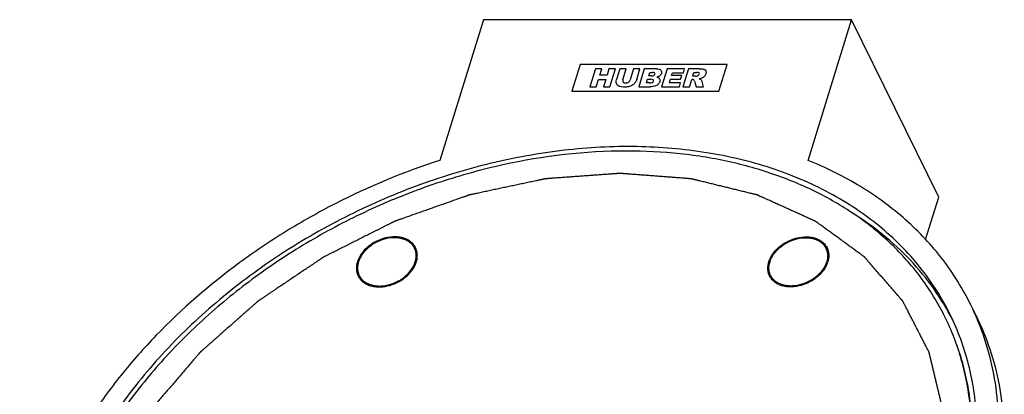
# Model space of a CAD drawing. Header units: millimetres. Extents: x 0 to 4200, y 0 to 2970.
# Tile 7 of 9: x 2814 to 3676, y 1411 to 1740. Entities that reach past the tile are written whole.
import ezdxf

# ---------------------------------------------------------------- set-up
doc = ezdxf.new("R2010")
doc.units = ezdxf.units.MM
doc.header["$LTSCALE"] = 231
doc.layers.get('0').update_dxf_attribs({"linetype": 'CONTINUOUS'})
doc.layers.add('005_AXIS', color=7, linetype='CONTINUOUS')
doc.layers.add('007_CURVES', color=7, linetype='CONTINUOUS')

msp = doc.modelspace()

# ---------------------------------------------------------------- linework, layer by layer
at = {"color": 7, "linetype": 'CONTINUOUS'}
for p, q in [((3160.494, 1538.13), (3159.884, 1539.374)), ((3520.065, 1539.374), (3520.675, 1538.13)), ((3112.016, 1514.341), (3111.406, 1515.584)), ((3471.588, 1515.584), (3472.198, 1514.341)), ((3651.408, 1480.553), (3646.833, 1489.877))]:
    msp.add_line(p, q, dxfattribs=at)
for centre, radius, start, end in [((3130.01, 1521.532), 20.133, 162.818968, 166.472797), ((3490.005, 1521.583), 19.939, 162.801233, 166.490532)]:
    msp.add_arc(centre, radius, start, end, dxfattribs=at)
for points, knots in [([(3628.878, 1481.066), (3625.254, 1488.451), (3617.16, 1502.874), (3602.658, 1523.132), (3585.875, 1541.916), (3566.924, 1559.104), (3545.925, 1574.588), (3515.012, 1593.058), (3471.721, 1611.282), (3414.83, 1624.745), (3353.728, 1629.835), (3289.932, 1626.459), (3225.007, 1614.726), (3160.552, 1594.94), (3098.159, 1567.594), (3039.372, 1533.367), (2985.648, 1493.105), (2938.319, 1447.796), (2898.561, 1398.542), (2867.379, 1346.558), (2852.456, 1309.945), (2846.797, 1291.633)], [0, 0, 0, 0, 0.025303, 0.050752, 0.0764867, 0.1026352, 0.1293098, 0.156603, 0.2132554, 0.2729662, 0.3357172, 0.4012083, 0.4689156, 0.5381521, 0.608126, 0.6779966, 0.7469301, 0.8141549, 0.8790183, 0.9410455, 1, 1, 1, 1]), ([(3630.933, 1476.787), (3626.076, 1486.226), (3614.939, 1504.535), (3594.389, 1529.562), (3570.184, 1551.97), (3552.046, 1564.821), (3542.513, 1570.744)], [0, 0, 0, 0, 0.244011, 0.4906461, 0.7420356, 1, 1, 1, 1]), ([(3159.884, 1539.374), (3159.428, 1540.302), (3158.293, 1542.084), (3156.021, 1544.358), (3153.236, 1546.195), (3150.016, 1547.55), (3146.443, 1548.395), (3141.231, 1548.829), (3134.372, 1547.981), (3127.778, 1545.516), (3122.868, 1542.658), (3118.439, 1539.338), (3113.912, 1534.496), (3111.503, 1529.832), (3110.776, 1527.479)], [0, 0, 0, 0, 0.0507441, 0.1026258, 0.1566029, 0.2133314, 0.2731225, 0.335958, 0.4690679, 0.6082314, 0.678196, 0.7472222, 0.8792136, 1, 1, 1, 1]), ([(3470.958, 1527.479), (3471.685, 1529.832), (3474.093, 1534.496), (3478.621, 1539.338), (3483.05, 1542.658), (3487.96, 1545.516), (3494.554, 1547.981), (3501.413, 1548.829), (3506.625, 1548.395), (3510.198, 1547.55), (3513.418, 1546.195), (3516.202, 1544.358), (3518.474, 1542.084), (3519.609, 1540.302), (3520.065, 1539.374)], [0, 0, 0, 0, 0.1207864, 0.2527778, 0.321804, 0.3917686, 0.5309321, 0.664042, 0.7268775, 0.7866686, 0.8433971, 0.8973742, 0.9492559, 1, 1, 1, 1]), ([(3160.513, 1527.479), (3160.831, 1528.505), (3161.295, 1530.565), (3161.435, 1533.67), (3160.993, 1536.645), (3160.311, 1538.502), (3159.884, 1539.374)], [0, 0, 0, 0, 0.264425, 0.5170838, 0.7609157, 1, 1, 1, 1]), ([(3520.065, 1539.374), (3520.493, 1538.502), (3521.175, 1536.645), (3521.616, 1533.67), (3521.477, 1530.565), (3521.012, 1528.505), (3520.695, 1527.479)], [0, 0, 0, 0, 0.2390843, 0.4829162, 0.735575, 1, 1, 1, 1]), ([(3110.436, 1526.241), (3110.001, 1524.429), (3109.745, 1521.62), (3110.39, 1518.033), (3111.02, 1516.37), (3111.406, 1515.584)], [0, 0, 0, 0, 0.5135219, 0.7587219, 1, 1, 1, 1]), ([(3111.406, 1515.584), (3111.862, 1514.656), (3112.997, 1512.874), (3115.269, 1510.6), (3118.054, 1508.763), (3121.274, 1507.408), (3124.847, 1506.562), (3130.058, 1506.129), (3136.917, 1506.976), (3143.511, 1509.442), (3148.422, 1512.3), (3152.85, 1515.62), (3157.378, 1520.462), (3159.786, 1525.126), (3160.513, 1527.479)], [0, 0, 0, 0, 0.0507441, 0.1026258, 0.1566029, 0.2133314, 0.2731225, 0.335958, 0.4690679, 0.6082314, 0.678196, 0.7472222, 0.8792136, 1, 1, 1, 1]), ([(3471.588, 1515.584), (3471.202, 1516.37), (3470.572, 1518.033), (3469.927, 1521.62), (3470.183, 1524.429), (3470.618, 1526.241)], [0, 0, 0, 0, 0.2412781, 0.4864781, 1, 1, 1, 1]), ([(3520.695, 1527.479), (3519.968, 1525.126), (3517.559, 1520.462), (3513.032, 1515.62), (3508.603, 1512.3), (3503.693, 1509.442), (3497.099, 1506.976), (3490.24, 1506.129), (3485.028, 1506.562), (3481.455, 1507.408), (3478.235, 1508.763), (3475.451, 1510.6), (3473.178, 1512.874), (3472.043, 1514.656), (3471.588, 1515.584)], [0, 0, 0, 0, 0.1207864, 0.2527778, 0.321804, 0.3917686, 0.5309321, 0.664042, 0.7268775, 0.7866686, 0.8433971, 0.8973742, 0.9492559, 1, 1, 1, 1]), ([(3638.91, 1291.633), (3643.96, 1307.976), (3649.572, 1332.885), (3652.506, 1366.26), (3652.397, 1390.613), (3649.997, 1414.419), (3645.319, 1437.548), (3638.387, 1459.863), (3632.281, 1474.132), (3628.878, 1481.066)], [0, 0, 0, 0, 0.2641915, 0.3918554, 0.5168953, 0.6397197, 0.7608103, 0.8807088, 1, 1, 1, 1])]:
    msp.add_open_spline(points, degree=3, knots=knots, dxfattribs=at)
at = {"layer": '005_AXIS', "color": 7, "linetype": 'CONTINUOUS'}
for p, q in [((3220.108, 1739.625), (3182.023, 1616.383)), ((3542.479, 1739.625), (3220.108, 1739.625)), ((3504.395, 1616.383), (3542.479, 1739.625)), ((3618.74, 1584.223), (3542.479, 1739.625)), ((3607.284, 1547.151), (3618.74, 1584.223)), ((3161.024, 1526.276), (3161.037, 1526.312)), ((3521.219, 1526.312), (3521.206, 1526.276))]:
    msp.add_line(p, q, dxfattribs=at)
for centre, radius, start, end in [((3148.254, 1532.121), 14.635, 29.157084, 31.55355), ((3508.436, 1532.121), 14.635, 29.157084, 31.55355), ((3140.448, 1533.97), 21.967, 339.596416, 342.813035), ((3500.63, 1533.97), 21.967, 339.596416, 342.813035), ((3124.283, 1520.355), 14.662, 200.731363, 200.998235), ((3124.249, 1520.342), 14.626, 200.997498, 203.710964), ((3484.464, 1520.355), 14.662, 200.731363, 200.998235), ((3484.431, 1520.342), 14.626, 200.997498, 203.710964), ((3425.776, 1381.398), 221.239, 25.779889, 26.138521)]:
    msp.add_arc(centre, radius, start, end, dxfattribs=at)
for points, knots in [([(3345.732, 1624.547), (3309.323, 1624.547), (3253.854, 1618.001), (3182.056, 1598.239), (3128.605, 1577.656), (3077.249, 1551.879), (3028.895, 1521.369), (2984.424, 1486.679), (2944.64, 1448.43), (2910.265, 1407.308), (2881.926, 1364.045), (2860.148, 1319.409), (2845.347, 1274.189), (2837.826, 1229.202), (2837.788, 1192.27), (2841.574, 1163.851), (2846.239, 1143.274), (2852.732, 1123.381), (2858.266, 1110.621), (2861.318, 1104.402)], [0, 0, 0, 0, 0.1324421, 0.2011169, 0.2706414, 0.3404156, 0.4098278, 0.4782834, 0.5452341, 0.6102084, 0.6728418, 0.7329091, 0.790355, 0.8453216, 0.8981634, 0.9239817, 0.9494953, 0.9748005, 1, 1, 1, 1]), ([(3624.39, 1478.863), (3621.649, 1484.448), (3615.683, 1495.409), (3605.358, 1511.08), (3593.687, 1525.936), (3576.288, 1544.696), (3551.246, 1565.871), (3522.856, 1583.296), (3498.236, 1595.075), (3471.86, 1605.575), (3436.652, 1615.726), (3392.025, 1622.988), (3361.339, 1624.547), (3345.732, 1624.547)], [0, 0, 0, 0, 0.0563352, 0.1128615, 0.169765, 0.227223, 0.3443528, 0.4654493, 0.5277784, 0.5913615, 0.7223762, 0.8586589, 1, 1, 1, 1]), ([(3182.023, 1616.383), (3150.589, 1606.225), (3104.545, 1587.093), (3046.975, 1554.682), (2992.941, 1518.273), (2944.225, 1476.03), (2902.601, 1428.903), (2875.824, 1392.235), (2853.501, 1354.327), (2835.906, 1315.628), (2823.261, 1276.6), (2815.734, 1237.712), (2813.434, 1199.436), (2816.411, 1162.242), (2824.642, 1126.61), (2833.599, 1104.138), (2838.874, 1093.388)], [0, 0, 0, 0, 0.1414404, 0.2122936, 0.2826482, 0.4201854, 0.4868011, 0.551565, 0.6142807, 0.6748367, 0.7332201, 0.7895285, 0.8439772, 0.8968988, 0.9487326, 1, 1, 1, 1]), ([(3646.833, 1489.877), (3643.41, 1496.852), (3635.846, 1510.501), (3622.483, 1529.818), (3607.158, 1547.901), (3589.957, 1564.654), (3570.967, 1579.993), (3543.116, 1598.648), (3520.247, 1609.982), (3504.395, 1616.383)], [0, 0, 0, 0, 0.1196661, 0.2398954, 0.3612317, 0.4841818, 0.6092005, 0.7366791, 1, 1, 1, 1]), ([(3160.781, 1539.814), (3160.309, 1540.777), (3159.132, 1542.624), (3156.775, 1544.983), (3153.887, 1546.888), (3150.548, 1548.293), (3146.843, 1549.17), (3141.438, 1549.62), (3134.325, 1548.741), (3127.487, 1546.184), (3122.395, 1543.22), (3117.802, 1539.777), (3113.107, 1534.756), (3110.609, 1529.919), (3109.855, 1527.479)], [0, 0, 0, 0, 0.0507441, 0.1026258, 0.1566029, 0.2133314, 0.2731225, 0.335958, 0.4690679, 0.6082314, 0.678196, 0.7472222, 0.8792136, 1, 1, 1, 1]), ([(3160.726, 1539.779), (3160.274, 1540.515), (3159.226, 1541.924), (3156.609, 1544.413), (3154.178, 1545.783), (3152.458, 1546.471)], [0, 0, 0, 0, 0.2399442, 0.4850956, 1, 1, 1, 1]), ([(3470.037, 1527.479), (3470.791, 1529.919), (3473.288, 1534.756), (3477.984, 1539.777), (3482.576, 1543.22), (3487.668, 1546.184), (3494.507, 1548.741), (3501.62, 1549.62), (3507.025, 1549.17), (3510.73, 1548.293), (3514.069, 1546.888), (3516.957, 1544.983), (3519.313, 1542.624), (3520.49, 1540.777), (3520.963, 1539.814)], [0, 0, 0, 0, 0.1207864, 0.2527778, 0.321804, 0.3917686, 0.5309321, 0.664042, 0.7268775, 0.7866686, 0.8433971, 0.8973742, 0.9492559, 1, 1, 1, 1]), ([(3512.64, 1546.471), (3514.36, 1545.783), (3516.791, 1544.413), (3519.407, 1541.924), (3520.455, 1540.515), (3520.907, 1539.779)], [0, 0, 0, 0, 0.5149044, 0.7600558, 1, 1, 1, 1]), ([(3161.562, 1527.908), (3161.939, 1529.653), (3162.13, 1532.345), (3161.476, 1535.779), (3160.865, 1537.374), (3160.494, 1538.13)], [0, 0, 0, 0, 0.5126383, 0.7581413, 1, 1, 1, 1]), ([(3161.434, 1527.479), (3161.763, 1528.543), (3162.245, 1530.68), (3162.39, 1533.9), (3161.932, 1536.984), (3161.225, 1538.91), (3160.781, 1539.814)], [0, 0, 0, 0, 0.264425, 0.5170838, 0.7609157, 1, 1, 1, 1]), ([(3520.675, 1538.13), (3521.046, 1537.374), (3521.657, 1535.779), (3522.312, 1532.345), (3522.121, 1529.653), (3521.744, 1527.908)], [0, 0, 0, 0, 0.2418587, 0.4873617, 1, 1, 1, 1]), ([(3520.963, 1539.814), (3521.407, 1538.91), (3522.114, 1536.984), (3522.572, 1533.9), (3522.427, 1530.68), (3521.945, 1528.543), (3521.616, 1527.479)], [0, 0, 0, 0, 0.2390843, 0.4829162, 0.735575, 1, 1, 1, 1]), ([(3109.855, 1527.479), (3109.526, 1526.415), (3109.044, 1524.278), (3108.9, 1521.058), (3109.357, 1517.974), (3110.065, 1516.048), (3110.508, 1515.144)], [0, 0, 0, 0, 0.264425, 0.5170838, 0.7609157, 1, 1, 1, 1]), ([(3110.338, 1525.807), (3109.828, 1524.024), (3109.423, 1521.261), (3109.791, 1517.666), (3110.265, 1515.973), (3110.57, 1515.165)], [0, 0, 0, 0, 0.5149207, 0.7600661, 1, 1, 1, 1]), ([(3110.508, 1515.144), (3110.971, 1514.201), (3112.117, 1512.393), (3114.403, 1510.072), (3117.201, 1508.184), (3120.436, 1506.771), (3124.03, 1505.861), (3129.283, 1505.333), (3136.229, 1506.057), (3142.955, 1508.404), (3148.012, 1511.175), (3152.63, 1514.432), (3157.44, 1519.234), (3160.135, 1523.897), (3161.024, 1526.276)], [0, 0, 0, 0, 0.0506534, 0.1023957, 0.1561505, 0.2125622, 0.2719529, 0.3343341, 0.4665577, 0.6051916, 0.6751372, 0.7443562, 0.8774229, 1, 1, 1, 1]), ([(3470.69, 1515.144), (3470.246, 1516.048), (3469.539, 1517.974), (3469.081, 1521.058), (3469.226, 1524.278), (3469.708, 1526.415), (3470.037, 1527.479)], [0, 0, 0, 0, 0.2390843, 0.4829162, 0.735575, 1, 1, 1, 1]), ([(3470.752, 1515.165), (3470.446, 1515.973), (3469.972, 1517.666), (3469.605, 1521.261), (3470.009, 1524.024), (3470.519, 1525.807)], [0, 0, 0, 0, 0.2399339, 0.4850793, 1, 1, 1, 1]), ([(3521.206, 1526.276), (3520.317, 1523.897), (3517.622, 1519.234), (3512.812, 1514.432), (3508.194, 1511.175), (3503.136, 1508.404), (3496.411, 1506.057), (3489.464, 1505.333), (3484.212, 1505.861), (3480.618, 1506.771), (3477.382, 1508.184), (3474.585, 1510.072), (3472.299, 1512.393), (3471.152, 1514.201), (3470.69, 1515.144)], [0, 0, 0, 0, 0.1225771, 0.2556438, 0.3248628, 0.3948084, 0.5334423, 0.6656659, 0.7280471, 0.7874378, 0.8438495, 0.8976043, 0.9493466, 1, 1, 1, 1]), ([(3112.016, 1514.341), (3112.387, 1513.585), (3113.274, 1512.127), (3115.588, 1509.51), (3117.833, 1508.014), (3119.442, 1507.244)], [0, 0, 0, 0, 0.2418677, 0.4873753, 1, 1, 1, 1]), ([(3479.623, 1507.244), (3478.014, 1508.014), (3475.769, 1509.51), (3473.456, 1512.127), (3472.569, 1513.585), (3472.198, 1514.341)], [0, 0, 0, 0, 0.5126247, 0.7581323, 1, 1, 1, 1]), ([(2838.874, 1093.388), (2843.558, 1083.843), (2854.292, 1065.289), (2874.126, 1039.726), (2897.525, 1016.619), (2924.246, 996.196), (2954.024, 978.646), (2998.081, 958.989), (3046.521, 946.174), (3097.466, 939.954), (3151.736, 938.109), (3221.772, 944.541), (3305.477, 965.271), (3386.796, 998.309), (3462.682, 1042.416), (3530.294, 1095.942), (3578.233, 1147.403), (3609.978, 1191.458), (3636.229, 1235.561), (3655.73, 1281.716), (3667.138, 1328.591), (3671.476, 1362.883), (3671.671, 1396.514), (3667.71, 1429.161), (3659.626, 1460.489), (3651.517, 1480.332), (3646.833, 1489.877)], [0, 0, 0, 0, 0.0260641, 0.0523563, 0.0790901, 0.1064524, 0.1345942, 0.163626, 0.2245147, 0.2564614, 0.289334, 0.3574698, 0.4280824, 0.5, 0.5719176, 0.6425302, 0.710666, 0.7435386, 0.7754853, 0.836374, 0.8654058, 0.8935476, 0.9209099, 0.9476437, 0.9739359, 1, 1, 1, 1]), ([(3651.408, 1480.553), (3656.092, 1471.008), (3664.201, 1451.165), (3672.286, 1419.836), (3676.246, 1387.19), (3676.052, 1353.559), (3671.714, 1319.267), (3660.306, 1272.392), (3640.804, 1226.237), (3614.554, 1182.134), (3582.809, 1138.079), (3534.87, 1086.618), (3467.258, 1033.092), (3391.372, 988.985), (3310.053, 955.947), (3226.347, 935.217), (3156.312, 928.785), (3102.042, 930.63), (3051.097, 936.85), (3002.657, 949.665), (2958.6, 969.322), (2928.821, 986.872), (2902.101, 1007.295), (2878.702, 1030.402), (2858.868, 1055.965), (2848.134, 1074.519), (2843.45, 1084.064)], [0, 0, 0, 0, 0.0260641, 0.0523563, 0.0790901, 0.1064524, 0.1345942, 0.163626, 0.2245147, 0.2564614, 0.289334, 0.3574698, 0.4280824, 0.5, 0.5719176, 0.6425302, 0.710666, 0.7435386, 0.7754853, 0.836374, 0.8654058, 0.8935476, 0.9209099, 0.9476437, 0.9739359, 1, 1, 1, 1]), ([(3139.975, 958.719), (3176.307, 958.719), (3231.657, 965.237), (3303.311, 984.918), (3356.662, 1005.419), (3407.936, 1031.096), (3456.229, 1061.492), (3500.665, 1096.058), (3540.445, 1134.177), (3574.85, 1175.169), (3603.254, 1218.308), (3625.134, 1262.829), (3640.073, 1307.95), (3647.77, 1352.858), (3647.985, 1389.748), (3644.355, 1418.152), (3639.812, 1438.724), (3633.447, 1458.622), (3628.003, 1471.392), (3624.996, 1477.618)], [0, 0, 0, 0, 0.1323815, 0.2010225, 0.2705147, 0.340261, 0.4096525, 0.4780969, 0.5450478, 0.6100341, 0.6726911, 0.7327913, 0.7902758, 0.8452809, 0.8981541, 0.9239828, 0.949502, 0.9748071, 1, 1, 1, 1]), ([(3140.585, 957.476), (3176.994, 957.476), (3232.464, 964.021), (3304.262, 983.783), (3357.712, 1004.366), (3409.069, 1030.143), (3457.423, 1060.653), (3501.893, 1095.343), (3541.678, 1133.592), (3576.052, 1174.714), (3604.391, 1217.978), (3626.169, 1262.613), (3640.97, 1307.833), (3648.491, 1352.82), (3648.529, 1389.752), (3644.744, 1418.172), (3640.078, 1438.748), (3633.585, 1458.641), (3628.051, 1471.401), (3625, 1477.62)], [0, 0, 0, 0, 0.1324421, 0.2011169, 0.2706414, 0.3404156, 0.4098278, 0.4782834, 0.5452341, 0.6102084, 0.6728418, 0.7329091, 0.790355, 0.8453216, 0.8981634, 0.9239817, 0.9494953, 0.9748005, 1, 1, 1, 1])]:
    msp.add_open_spline(points, degree=3, knots=knots, dxfattribs=at)
at = {"layer": '007_CURVES', "color": 4, "linetype": 'CONTINUOUS'}
for p, q in [((3304.716, 1700.459), (3297.454, 1676.959)), ((3433.665, 1700.459), (3304.716, 1700.459)), ((3426.403, 1676.959), (3433.665, 1700.459)), ((3318.157, 1696.542), (3313.316, 1680.876)), ((3323.85, 1696.542), (3318.157, 1696.542)), ((3322.156, 1691.06), (3323.85, 1696.542)), ((3328.375, 1691.06), (3322.156, 1691.06)), ((3330.07, 1696.542), (3328.375, 1691.06)), ((3335.787, 1696.542), (3330.07, 1696.542)), ((3330.946, 1680.876), (3335.787, 1696.542)), ((3339.582, 1696.542), (3336.696, 1687.202)), ((3345.261, 1696.542), (3339.582, 1696.542)), ((3342.306, 1686.978), (3345.261, 1696.542)), ((3351.557, 1696.542), (3348.601, 1686.978)), ((3357.237, 1696.542), (3351.557, 1696.542)), ((3354.35, 1687.202), (3357.237, 1696.542)), ((3361.019, 1696.542), (3356.177, 1680.876)), ((3371.674, 1696.542), (3361.019, 1696.542)), ((3364.862, 1690.398), (3365.78, 1693.368)), ((3367.338, 1690.398), (3364.862, 1690.398)), ((3365.78, 1693.368), (3368.294, 1693.368)), ((3381.011, 1696.542), (3376.169, 1680.876)), ((3396.265, 1696.542), (3381.011, 1696.542)), ((3384.912, 1690.707), (3385.682, 1693.197)), ((3393.771, 1690.707), (3384.912, 1690.707)), ((3385.682, 1693.197), (3395.232, 1693.197)), ((3392.784, 1687.512), (3393.771, 1690.707)), ((3399.683, 1696.542), (3394.842, 1680.876)), ((3395.232, 1693.197), (3396.265, 1696.542)), ((3409.17, 1696.542), (3399.683, 1696.542)), ((3403.439, 1690.195), (3404.423, 1693.379)), ((3405.839, 1690.195), (3403.439, 1690.195)), ((3404.423, 1693.379), (3406.924, 1693.379)), ((3319.008, 1680.876), (3320.967, 1687.213)), ((3320.967, 1687.213), (3327.187, 1687.213)), ((3327.187, 1687.213), (3325.228, 1680.876)), ((3362.96, 1684.242), (3363.941, 1687.416)), ((3365.863, 1684.242), (3362.96, 1684.242)), ((3363.941, 1687.416), (3366.831, 1687.416)), ((3382.971, 1684.424), (3383.925, 1687.512)), ((3392.797, 1684.424), (3382.971, 1684.424)), ((3383.925, 1687.512), (3392.784, 1687.512)), ((3391.701, 1680.876), (3392.797, 1684.424)), ((3400.559, 1680.876), (3402.524, 1687.234)), ((3402.524, 1687.234), (3403.027, 1687.234)), ((3404.967, 1685.663), (3406.528, 1680.876)), ((3412.962, 1680.876), (3411.597, 1685.407)), ((3297.454, 1676.959), (3426.403, 1676.959)), ((3313.316, 1680.876), (3319.008, 1680.876)), ((3325.228, 1680.876), (3330.946, 1680.876)), ((3356.177, 1680.876), (3366.004, 1680.876)), ((3376.169, 1680.876), (3391.701, 1680.876)), ((3394.842, 1680.876), (3400.559, 1680.876)), ((3406.528, 1680.876), (3412.962, 1680.876))]:
    msp.add_line(p, q, dxfattribs=at)
for points in [[(3367.338, 1690.398), (3368.217, 1690.398), (3368.873, 1690.526), (3369.304, 1690.782)], [(3369.984, 1692.984), (3369.712, 1693.24), (3369.148, 1693.368), (3368.294, 1693.368)], [(3369.304, 1690.782), (3369.735, 1691.039), (3370.03, 1691.423), (3370.182, 1691.915)], [(3370.182, 1691.915), (3370.32, 1692.364), (3370.257, 1692.727), (3369.984, 1692.984)], [(3371.674, 1696.542), (3373.446, 1696.542), (3374.688, 1696.168), (3375.412, 1695.42)], [(3374.233, 1690.257), (3373.64, 1689.81), (3372.868, 1689.468), (3371.922, 1689.211)], [(3375.985, 1692.642), (3375.698, 1691.712), (3375.114, 1690.921), (3374.233, 1690.257)], [(3375.412, 1695.42), (3376.135, 1694.672), (3376.326, 1693.742), (3375.985, 1692.642)], [(3405.839, 1690.195), (3406.09, 1690.195), (3406.613, 1690.259), (3407.413, 1690.401)], [(3408.918, 1692.97), (3408.627, 1693.24), (3407.954, 1693.379), (3406.924, 1693.379)], [(3407.413, 1690.401), (3407.81, 1690.472), (3408.161, 1690.633), (3408.485, 1690.898)], [(3408.485, 1690.898), (3408.8, 1691.156), (3409.022, 1691.466), (3409.127, 1691.808)], [(3409.127, 1691.808), (3409.282, 1692.31), (3409.213, 1692.695), (3408.918, 1692.97)], [(3409.17, 1696.542), (3410.929, 1696.542), (3412.234, 1696.414), (3413.085, 1696.158)], [(3413.605, 1689.936), (3412.979, 1689.308), (3412.217, 1688.795), (3411.335, 1688.402)], [(3413.085, 1696.158), (3413.936, 1695.901), (3414.528, 1695.42), (3414.887, 1694.723)], [(3414.963, 1692.193), (3414.693, 1691.317), (3414.235, 1690.569), (3413.605, 1689.936)], [(3414.887, 1694.723), (3415.243, 1694.031), (3415.271, 1693.187), (3414.963, 1692.193)], [(3336.402, 1684.552), (3336.363, 1685.557), (3336.458, 1686.433), (3336.696, 1687.202)], [(3337.056, 1682.748), (3336.644, 1683.334), (3336.426, 1683.932), (3336.402, 1684.552)], [(3338.595, 1681.397), (3337.979, 1681.72), (3337.465, 1682.169), (3337.056, 1682.748)], [(3341.053, 1680.769), (3340.031, 1680.876), (3339.201, 1681.079), (3338.595, 1681.397)], [(3342.306, 1686.978), (3342.042, 1686.123), (3342.113, 1685.46), (3342.518, 1684.979)], [(3342.518, 1684.979), (3342.922, 1684.499), (3343.628, 1684.263), (3344.621, 1684.263)], [(3348.084, 1681.132), (3346.878, 1680.79), (3345.49, 1680.609), (3343.944, 1680.609)], [(3344.621, 1684.263), (3345.601, 1684.263), (3346.44, 1684.499), (3347.138, 1684.969)], [(3347.138, 1684.969), (3347.837, 1685.439), (3348.334, 1686.112), (3348.601, 1686.978)], [(3350.763, 1682.425), (3349.843, 1681.806), (3348.957, 1681.378), (3348.084, 1681.132)], [(3353.026, 1684.584), (3352.432, 1683.761), (3351.683, 1683.045), (3350.763, 1682.425)], [(3354.35, 1687.202), (3354.063, 1686.273), (3353.62, 1685.407), (3353.026, 1684.584)], [(3365.863, 1684.242), (3366.843, 1684.242), (3367.577, 1684.381), (3368.072, 1684.68)], [(3368.62, 1681.087), (3367.293, 1680.94), (3366.418, 1680.876), (3366.004, 1680.876)], [(3368.785, 1686.989), (3368.469, 1687.266), (3367.824, 1687.416), (3366.831, 1687.416)], [(3368.072, 1684.68), (3368.566, 1684.979), (3368.889, 1685.375), (3369.045, 1685.877)], [(3370.941, 1681.602), (3370.39, 1681.367), (3369.609, 1681.196), (3368.62, 1681.087)], [(3369.045, 1685.877), (3369.187, 1686.337), (3369.101, 1686.711), (3368.785, 1686.989)], [(3373.236, 1683.142), (3372.584, 1682.49), (3371.823, 1681.977), (3370.941, 1681.602)], [(3371.922, 1689.211), (3373.156, 1688.934), (3373.981, 1688.474), (3374.405, 1687.811)], [(3374.581, 1685.332), (3374.33, 1684.52), (3373.876, 1683.783), (3373.236, 1683.142)], [(3374.405, 1687.811), (3374.828, 1687.149), (3374.888, 1686.326), (3374.581, 1685.332)], [(3404.3, 1686.863), (3403.967, 1687.106), (3403.542, 1687.234), (3403.027, 1687.234)], [(3404.967, 1685.663), (3404.765, 1686.282), (3404.551, 1686.679), (3404.3, 1686.863)], [(3411.335, 1688.402), (3410.775, 1688.153), (3410.046, 1687.95), (3409.142, 1687.79)], [(3409.142, 1687.79), (3409.758, 1687.587), (3410.201, 1687.395), (3410.447, 1687.205)], [(3410.447, 1687.205), (3410.617, 1687.074), (3410.836, 1686.807), (3411.105, 1686.379)], [(3411.105, 1686.379), (3411.367, 1685.963), (3411.532, 1685.642), (3411.597, 1685.407)], [(3343.944, 1680.609), (3343.039, 1680.609), (3342.076, 1680.662), (3341.053, 1680.769)]]:
    msp.add_open_spline(points, degree=3, dxfattribs=at)
msp.add_open_spline([(3611.278, 1291.633), (3611.804, 1294.183), (3612.855, 1299.284), (3614.17, 1305.66), (3615.221, 1310.761), (3616.01, 1314.587), (3616.799, 1318.412), (3617.587, 1322.238), (3618.376, 1326.064), (3619.033, 1329.252), (3619.559, 1331.802), (3619.953, 1333.715), (3620.348, 1335.628), (3620.742, 1337.541), (3621.071, 1339.135), (3621.333, 1340.41), (3621.531, 1341.366), (3621.728, 1342.323), (3621.892, 1343.12), (3622.024, 1343.757), (3622.122, 1344.235), (3622.221, 1344.714), (3622.303, 1345.112), (3622.369, 1345.431), (3622.41, 1345.63), (3622.443, 1345.79), (3622.463, 1345.889), (3622.478, 1345.959), (3622.485, 1345.999), (3622.495, 1346.039), (3622.494, 1346.087), (3622.494, 1346.164), (3622.493, 1346.261), (3622.492, 1346.416), (3622.491, 1346.609), (3622.49, 1346.841), (3622.488, 1347.15), (3622.486, 1347.536), (3622.483, 1348), (3622.48, 1348.463), (3622.476, 1349.082), (3622.472, 1349.854), (3622.466, 1350.782), (3622.46, 1351.709), (3622.449, 1353.564), (3622.432, 1356.346), (3622.41, 1360.055), (3622.388, 1363.765), (3622.365, 1367.474), (3622.343, 1371.184), (3622.32, 1374.893), (3622.298, 1378.602), (3622.279, 1381.694), (3622.264, 1384.167), (3622.253, 1386.021), (3622.242, 1387.876), (3622.231, 1389.731), (3622.219, 1391.585), (3622.21, 1393.131), (3622.203, 1394.367), (3622.197, 1395.295), (3622.191, 1396.222), (3622.187, 1396.995), (3622.183, 1397.613), (3622.181, 1398), (3622.179, 1398.27), (3622.178, 1398.425), (3622.177, 1398.541), (3622.177, 1398.637), (3622.177, 1398.714), (3622.176, 1398.763), (3622.177, 1398.802), (3622.166, 1398.837), (3622.152, 1398.901), (3622.129, 1398.991), (3622.104, 1399.1), (3622.069, 1399.245), (3622.026, 1399.427), (3621.973, 1399.644), (3621.904, 1399.934), (3621.817, 1400.297), (3621.713, 1400.732), (3621.609, 1401.167), (3621.47, 1401.747), (3621.297, 1402.472), (3621.089, 1403.342), (3620.88, 1404.212), (3620.672, 1405.082), (3620.395, 1406.242), (3620.048, 1407.693), (3619.631, 1409.433), (3619.076, 1411.753), (3618.382, 1414.654), (3617.549, 1418.134), (3616.716, 1421.615), (3615.884, 1425.095), (3615.051, 1428.575), (3614.218, 1432.056), (3613.524, 1434.956), (3612.969, 1437.277), (3612.553, 1439.017), (3612.136, 1440.757), (3611.789, 1442.207), (3611.512, 1443.367), (3611.303, 1444.238), (3611.095, 1445.108), (3610.922, 1445.833), (3610.783, 1446.413), (3610.679, 1446.848), (3610.592, 1447.21), (3610.523, 1447.5), (3610.471, 1447.718), (3610.427, 1447.899), (3610.392, 1448.044), (3610.371, 1448.135), (3610.354, 1448.207), (3610.342, 1448.253), (3610.335, 1448.285), (3610.33, 1448.302), (3610.321, 1448.318), (3610.311, 1448.339), (3610.285, 1448.388), (3610.248, 1448.462), (3610.197, 1448.56), (3610.146, 1448.659), (3610.079, 1448.79), (3609.961, 1449.019), (3609.792, 1449.347), (3609.59, 1449.74), (3609.388, 1450.133), (3609.186, 1450.526), (3608.916, 1451.051), (3608.579, 1451.706), (3608.04, 1452.755), (3607.366, 1454.065), (3606.557, 1455.638), (3605.748, 1457.211), (3604.939, 1458.784), (3604.13, 1460.357), (3603.051, 1462.454), (3601.164, 1466.124), (3599.007, 1470.318), (3596.849, 1474.513), (3595.232, 1477.659), (3593.883, 1480.28), (3592.805, 1482.377), (3591.996, 1483.95), (3591.187, 1485.523), (3590.378, 1487.096), (3589.704, 1488.407), (3589.165, 1489.455), (3588.76, 1490.242), (3588.356, 1491.028), (3588.052, 1491.618), (3587.85, 1492.011), (3587.749, 1492.208), (3587.648, 1492.404), (3587.564, 1492.568), (3587.496, 1492.699), (3587.446, 1492.798), (3587.403, 1492.879), (3587.37, 1492.945), (3587.349, 1492.986), (3587.332, 1493.019), (3587.319, 1493.043), (3587.299, 1493.064), (3587.275, 1493.092), (3587.244, 1493.127), (3587.171, 1493.212), (3587.06, 1493.34), (3586.913, 1493.509), (3586.717, 1493.736), (3586.472, 1494.018), (3586.178, 1494.358), (3585.884, 1494.697), (3585.589, 1495.037), (3585.197, 1495.489), (3584.707, 1496.055), (3584.118, 1496.734), (3583.334, 1497.639), (3582.353, 1498.771), (3581.176, 1500.128), (3579.999, 1501.486), (3578.822, 1502.844), (3577.253, 1504.654), (3575.291, 1506.917), (3572.938, 1509.632), (3570.584, 1512.348), (3568.23, 1515.063), (3565.876, 1517.779), (3563.915, 1520.042), (3562.345, 1521.852), (3561.169, 1523.21), (3559.992, 1524.568), (3558.815, 1525.925), (3557.834, 1527.057), (3557.049, 1527.962), (3556.461, 1528.641), (3555.971, 1529.207), (3555.578, 1529.659), (3555.284, 1529.999), (3554.99, 1530.338), (3554.696, 1530.677), (3554.45, 1530.96), (3554.254, 1531.187), (3554.107, 1531.356), (3553.997, 1531.484), (3553.923, 1531.568), (3553.893, 1531.604), (3553.868, 1531.632), (3553.851, 1531.654), (3553.827, 1531.671), (3553.796, 1531.694), (3553.757, 1531.723), (3553.694, 1531.769), (3553.615, 1531.826), (3553.521, 1531.895), (3553.395, 1531.987), (3553.238, 1532.102), (3553.049, 1532.239), (3552.861, 1532.377), (3552.483, 1532.652), (3551.917, 1533.065), (3551.163, 1533.616), (3550.408, 1534.167), (3549.402, 1534.901), (3548.145, 1535.819), (3546.635, 1536.92), (3545.126, 1538.021), (3543.617, 1539.123), (3541.605, 1540.591), (3539.09, 1542.427), (3536.072, 1544.629), (3532.047, 1547.566), (3528.023, 1550.503), (3524.502, 1553.073), (3522.49, 1554.541), (3520.981, 1555.643), (3519.472, 1556.744), (3517.963, 1557.845), (3516.453, 1558.947), (3515.196, 1559.865), (3514.19, 1560.599), (3513.561, 1561.058), (3513.058, 1561.425), (3512.681, 1561.7), (3512.303, 1561.976), (3511.926, 1562.251), (3511.612, 1562.48), (3511.392, 1562.641), (3511.266, 1562.733), (3511.172, 1562.802), (3511.077, 1562.87), (3511.006, 1562.922), (3510.959, 1562.956), (3510.939, 1562.971), (3510.924, 1562.983), (3510.906, 1562.992), (3510.873, 1563.006), (3510.827, 1563.027), (3510.752, 1563.061), (3510.658, 1563.103), (3510.509, 1563.171), (3510.322, 1563.256), (3510.097, 1563.357), (3509.798, 1563.492), (3509.424, 1563.661), (3508.975, 1563.864), (3508.376, 1564.135), (3507.628, 1564.473), (3506.731, 1564.879), (3505.833, 1565.284), (3504.636, 1565.825), (3503.14, 1566.502), (3501.344, 1567.313), (3499.549, 1568.124), (3497.155, 1569.206), (3494.162, 1570.559), (3490.572, 1572.182), (3486.981, 1573.805), (3483.39, 1575.428), (3479.799, 1577.051), (3476.208, 1578.674), (3473.215, 1580.026), (3470.822, 1581.108), (3469.026, 1581.92), (3467.53, 1582.596), (3466.333, 1583.137), (3465.435, 1583.543), (3464.537, 1583.948), (3463.64, 1584.354), (3462.892, 1584.692), (3462.293, 1584.963), (3461.844, 1585.166), (3461.395, 1585.369), (3461.021, 1585.538), (3460.722, 1585.673), (3460.498, 1585.774), (3460.273, 1585.876), (3460.086, 1585.96), (3459.956, 1586.02), (3459.889, 1586.048), (3459.853, 1586.067), (3459.81, 1586.076), (3459.758, 1586.09), (3459.673, 1586.11), (3459.568, 1586.136), (3459.441, 1586.167), (3459.272, 1586.209), (3458.976, 1586.281), (3458.554, 1586.385), (3457.878, 1586.55), (3457.034, 1586.758), (3456.02, 1587.006), (3455.006, 1587.254), (3453.655, 1587.586), (3451.966, 1588), (3449.938, 1588.497), (3447.911, 1588.994), (3445.884, 1589.491), (3443.857, 1589.988), (3441.154, 1590.65), (3437.775, 1591.479), (3433.72, 1592.473), (3429.666, 1593.467), (3425.611, 1594.461), (3421.557, 1595.454), (3417.502, 1596.448), (3413.448, 1597.442), (3410.407, 1598.188), (3408.38, 1598.685), (3407.366, 1598.933), (3406.352, 1599.182), (3405.508, 1599.389), (3404.832, 1599.554), (3404.325, 1599.679), (3403.818, 1599.803), (3403.396, 1599.906), (3403.058, 1599.989), (3402.805, 1600.051), (3402.594, 1600.103), (3402.425, 1600.145), (3402.319, 1600.171), (3402.235, 1600.191), (3402.182, 1600.205), (3402.136, 1600.207), (3402.09, 1600.211), (3402.01, 1600.217), (3401.895, 1600.225), (3401.712, 1600.239), (3401.483, 1600.257), (3401.117, 1600.285), (3400.659, 1600.319), (3400.11, 1600.361), (3399.561, 1600.403), (3398.828, 1600.459), (3397.913, 1600.529), (3396.814, 1600.612), (3395.715, 1600.696), (3394.25, 1600.808), (3392.419, 1600.947), (3390.221, 1601.114), (3388.024, 1601.282), (3385.827, 1601.449), (3382.897, 1601.672), (3379.234, 1601.951), (3374.839, 1602.286), (3370.444, 1602.621), (3366.05, 1602.955), (3361.655, 1603.29), (3357.992, 1603.569), (3355.062, 1603.792), (3352.865, 1603.959), (3350.667, 1604.127), (3348.836, 1604.266), (3347.371, 1604.378), (3346.272, 1604.461), (3345.174, 1604.545), (3344.075, 1604.629), (3343.159, 1604.698), (3342.427, 1604.754), (3341.878, 1604.796), (3341.328, 1604.838), (3340.87, 1604.873), (3340.504, 1604.901), (3340.275, 1604.918), (3340.092, 1604.932), (3339.955, 1604.943), (3339.84, 1604.951), (3339.76, 1604.958), (3339.714, 1604.96), (3339.681, 1604.965), (3339.644, 1604.96), (3339.596, 1604.958), (3339.512, 1604.951), (3339.393, 1604.943), (3339.249, 1604.932), (3339.057, 1604.918), (3338.817, 1604.901), (3338.434, 1604.873), (3337.954, 1604.838), (3337.379, 1604.796), (3336.804, 1604.754), (3336.037, 1604.698), (3335.078, 1604.629), (3333.928, 1604.545), (3332.777, 1604.461), (3331.627, 1604.378), (3330.093, 1604.266), (3328.176, 1604.127), (3325.875, 1603.959), (3323.574, 1603.792), (3320.506, 1603.569), (3316.671, 1603.29), (3312.07, 1602.955), (3307.468, 1602.621), (3302.866, 1602.286), (3298.264, 1601.951), (3294.429, 1601.672), (3291.362, 1601.449), (3289.061, 1601.282), (3286.76, 1601.114), (3284.459, 1600.947), (3282.542, 1600.808), (3281.008, 1600.696), (3279.857, 1600.612), (3278.707, 1600.529), (3277.556, 1600.445), (3276.598, 1600.375), (3275.831, 1600.319), (3275.351, 1600.285), (3274.968, 1600.257), (3274.728, 1600.239), (3274.536, 1600.225), (3274.417, 1600.217), (3274.333, 1600.211), (3274.285, 1600.207), (3274.237, 1600.205), (3274.176, 1600.191), (3274.079, 1600.171), (3273.957, 1600.145), (3273.763, 1600.103), (3273.52, 1600.051), (3273.228, 1599.989), (3272.839, 1599.906), (3272.352, 1599.803), (3271.769, 1599.679), (3271.185, 1599.554), (3270.407, 1599.389), (3269.434, 1599.182), (3268.267, 1598.933), (3267.1, 1598.685), (3264.766, 1598.188), (3261.264, 1597.442), (3256.595, 1596.448), (3251.926, 1595.454), (3247.258, 1594.461), (3242.589, 1593.467), (3237.92, 1592.473), (3233.251, 1591.479), (3228.582, 1590.485), (3224.692, 1589.657), (3221.579, 1588.994), (3219.245, 1588.497), (3216.91, 1588), (3214.965, 1587.586), (3213.409, 1587.254), (3212.242, 1587.006), (3211.074, 1586.758), (3210.102, 1586.55), (3209.324, 1586.385), (3208.837, 1586.281), (3208.497, 1586.209), (3208.302, 1586.167), (3208.156, 1586.136), (3208.035, 1586.11), (3207.938, 1586.09), (3207.877, 1586.076), (3207.828, 1586.067), (3207.78, 1586.048), (3207.697, 1586.02), (3207.529, 1585.96), (3207.29, 1585.876), (3207.003, 1585.774), (3206.716, 1585.673), (3206.333, 1585.538), (3205.854, 1585.369), (3205.28, 1585.166), (3204.706, 1584.963), (3203.94, 1584.692), (3202.983, 1584.354), (3201.835, 1583.948), (3200.303, 1583.407), (3198.389, 1582.731), (3196.092, 1581.92), (3193.795, 1581.108), (3190.732, 1580.026), (3186.904, 1578.674), (3182.31, 1577.051), (3177.716, 1575.428), (3173.122, 1573.805), (3168.528, 1572.182), (3163.934, 1570.559), (3160.106, 1569.206), (3157.043, 1568.124), (3154.746, 1567.313), (3152.449, 1566.502), (3150.535, 1565.825), (3149.004, 1565.284), (3147.855, 1564.879), (3146.707, 1564.473), (3145.75, 1564.135), (3144.984, 1563.864), (3144.41, 1563.661), (3143.931, 1563.492), (3143.548, 1563.357), (3143.261, 1563.256), (3143.022, 1563.171), (3142.831, 1563.103), (3142.711, 1563.061), (3142.615, 1563.027), (3142.556, 1563.006), (3142.507, 1562.99), (3142.461, 1562.968), (3142.382, 1562.927), (3142.267, 1562.87), (3142.085, 1562.779), (3141.857, 1562.664), (3141.492, 1562.48), (3141.036, 1562.251), (3140.488, 1561.976), (3139.941, 1561.7), (3139.393, 1561.425), (3138.664, 1561.058), (3137.751, 1560.599), (3136.291, 1559.865), (3134.466, 1558.947), (3132.277, 1557.845), (3130.087, 1556.744), (3127.897, 1555.643), (3125.707, 1554.541), (3122.788, 1553.073), (3117.678, 1550.503), (3111.839, 1547.566), (3105.999, 1544.629), (3101.62, 1542.427), (3097.24, 1540.224), (3093.59, 1538.388), (3090.671, 1536.92), (3088.481, 1535.819), (3086.656, 1534.901), (3085.196, 1534.167), (3084.101, 1533.616), (3083.006, 1533.065), (3082.094, 1532.606), (3081.455, 1532.285), (3081.09, 1532.102), (3080.862, 1531.987), (3080.68, 1531.895), (3080.543, 1531.826), (3080.429, 1531.769), (3080.338, 1531.723), (3080.27, 1531.688), (3080.211, 1531.661), (3080.17, 1531.632), (3080.128, 1531.604), (3080.075, 1531.568), (3079.949, 1531.484), (3079.76, 1531.356), (3079.508, 1531.187), (3079.172, 1530.96), (3078.752, 1530.677), (3078.248, 1530.338), (3077.576, 1529.885), (3076.736, 1529.32), (3075.728, 1528.641), (3074.72, 1527.962), (3073.376, 1527.057), (3071.696, 1525.925), (3069.68, 1524.568), (3067.664, 1523.21), (3065.648, 1521.852), (3062.96, 1520.042), (3059.6, 1517.779), (3055.568, 1515.063), (3051.536, 1512.348), (3047.504, 1509.632), (3043.472, 1506.917), (3040.111, 1504.654), (3037.423, 1502.844), (3035.407, 1501.486), (3033.391, 1500.128), (3031.375, 1498.771), (3029.695, 1497.639), (3028.351, 1496.734), (3027.343, 1496.055), (3026.335, 1495.376), (3025.495, 1494.81), (3024.823, 1494.358), (3024.319, 1494.018), (3023.899, 1493.736), (3023.563, 1493.509), (3023.311, 1493.34), (3023.122, 1493.212), (3022.996, 1493.127), (3022.943, 1493.092), (3022.902, 1493.064), (3022.859, 1493.036), (3022.814, 1492.994), (3022.758, 1492.945), (3022.684, 1492.879), (3022.591, 1492.798), (3022.48, 1492.699), (3022.331, 1492.568), (3022.146, 1492.404), (3021.849, 1492.142), (3021.329, 1491.683), (3020.587, 1491.028), (3019.697, 1490.242), (3018.806, 1489.455), (3017.619, 1488.407), (3016.135, 1487.096), (3014.354, 1485.523), (3011.979, 1483.426), (3009.01, 1480.804), (3005.448, 1477.659), (3001.886, 1474.513), (2997.137, 1470.318), (2992.387, 1466.124), (2988.231, 1462.454), (2985.857, 1460.357), (2984.076, 1458.784), (2982.295, 1457.211), (2980.514, 1455.638), (2978.732, 1454.065), (2977.248, 1452.755), (2976.061, 1451.706), (2975.319, 1451.051), (2974.725, 1450.526), (2974.28, 1450.133), (2973.835, 1449.74), (2973.389, 1449.347), (2973.018, 1449.019), (2972.759, 1448.79), (2972.61, 1448.659), (2972.499, 1448.56), (2972.388, 1448.462), (2972.304, 1448.388), (2972.248, 1448.339), (2972.22, 1448.315), (2972.193, 1448.289), (2972.164, 1448.253), (2972.124, 1448.208), (2972.062, 1448.135), (2971.984, 1448.044), (2971.86, 1447.899), (2971.705, 1447.718), (2971.518, 1447.5), (2971.27, 1447.21), (2970.959, 1446.848), (2970.586, 1446.413), (2970.088, 1445.833), (2969.467, 1445.108), (2968.721, 1444.238), (2967.975, 1443.367), (2966.98, 1442.207), (2965.737, 1440.757), (2964.245, 1439.017), (2962.753, 1437.277), (2960.764, 1434.956), (2958.277, 1432.056), (2955.293, 1428.575), (2952.309, 1425.095), (2949.326, 1421.615), (2946.342, 1418.134), (2943.358, 1414.654), (2940.871, 1411.753), (2938.882, 1409.433), (2937.39, 1407.693), (2935.898, 1405.952), (2934.655, 1404.502), (2933.66, 1403.342), (2932.914, 1402.472), (2932.293, 1401.747), (2931.795, 1401.167), (2931.422, 1400.732), (2931.049, 1400.297), (2930.738, 1399.934), (2930.49, 1399.644), (2930.303, 1399.427), (2930.117, 1399.209), (2929.962, 1399.028), (2929.852, 1398.901), (2929.799, 1398.837), (2929.766, 1398.802), (2929.743, 1398.763), (2929.712, 1398.714), (2929.664, 1398.637), (2929.604, 1398.541), (2929.531, 1398.425), (2929.435, 1398.27), (2929.266, 1398), (2929.025, 1397.613), (2928.639, 1396.995), (2928.157, 1396.222), (2927.578, 1395.295), (2926.999, 1394.367), (2926.228, 1393.131), (2925.263, 1391.585), (2924.106, 1389.731), (2922.948, 1387.876), (2921.405, 1385.403), (2919.476, 1382.312), (2917.161, 1378.602), (2914.846, 1374.893), (2912.531, 1371.184), (2910.216, 1367.474), (2907.901, 1363.765), (2905.586, 1360.055), (2903.271, 1356.346), (2901.534, 1353.564), (2900.377, 1351.709), (2899.798, 1350.782), (2899.219, 1349.854), (2898.737, 1349.082), (2898.351, 1348.463), (2898.062, 1348), (2897.773, 1347.536), (2897.531, 1347.15), (2897.339, 1346.841), (2897.194, 1346.609), (2897.073, 1346.416), (2896.977, 1346.261), (2896.916, 1346.164), (2896.868, 1346.087), (2896.838, 1346.039), (2896.823, 1345.999), (2896.806, 1345.959), (2896.777, 1345.889), (2896.736, 1345.79), (2896.671, 1345.63), (2896.588, 1345.431), (2896.457, 1345.112), (2896.293, 1344.714), (2896.096, 1344.235), (2895.899, 1343.757), (2895.636, 1343.12), (2895.308, 1342.323), (2894.914, 1341.366), (2894.52, 1340.41), (2893.995, 1339.135), (2893.338, 1337.541), (2892.551, 1335.628), (2891.763, 1333.715), (2890.975, 1331.802), (2889.924, 1329.252), (2888.611, 1326.064), (2887.035, 1322.238), (2885.46, 1318.412), (2883.884, 1314.587), (2882.308, 1310.761), (2880.207, 1305.66), (2877.581, 1299.284), (2875.48, 1294.183), (2874.429, 1291.633)], degree=3, knots=[0, 0, 0, 0, 0.0078125, 0.015625, 0.0195312, 0.0234375, 0.0273438, 0.03125, 0.0351562, 0.0390625, 0.0410156, 0.0429688, 0.0449219, 0.046875, 0.0488281, 0.0498047, 0.0507812, 0.0517578, 0.0527344, 0.0532227, 0.0537109, 0.0541992, 0.0546875, 0.0549316, 0.0551758, 0.0552979, 0.0554199, 0.055481, 0.0555115, 0.055542, 0.055603, 0.0556641, 0.0557861, 0.0559082, 0.0561523, 0.0563965, 0.0566406, 0.0571289, 0.0576172, 0.0581055, 0.0585938, 0.0595703, 0.0605469, 0.0615234, 0.0625, 0.0664062, 0.0703125, 0.0742188, 0.078125, 0.0820312, 0.0859375, 0.0898438, 0.09375, 0.0957031, 0.0976562, 0.0996094, 0.1015625, 0.1035156, 0.1054688, 0.1064453, 0.1074219, 0.1083984, 0.109375, 0.1098633, 0.1103516, 0.1105957, 0.1107178, 0.1108398, 0.1109619, 0.1110229, 0.111084, 0.1111145, 0.111145, 0.1112061, 0.1113281, 0.1114502, 0.1115723, 0.1118164, 0.1120605, 0.1123047, 0.112793, 0.1132812, 0.1137695, 0.1142578, 0.1152344, 0.1162109, 0.1171875, 0.1181641, 0.1191406, 0.1210938, 0.1230469, 0.125, 0.1289062, 0.1328125, 0.1367188, 0.140625, 0.1445312, 0.1484375, 0.1523438, 0.1542969, 0.15625, 0.1582031, 0.1601562, 0.1611328, 0.1621094, 0.1630859, 0.1640625, 0.1645508, 0.1650391, 0.1655273, 0.1657715, 0.1660156, 0.1662598, 0.1663818, 0.1665039, 0.1665649, 0.166626, 0.1666565, 0.1666718, 0.166687, 0.1667175, 0.166748, 0.1668701, 0.1669922, 0.1671143, 0.1672363, 0.1674805, 0.1679688, 0.168457, 0.1689453, 0.1694336, 0.1699219, 0.1708984, 0.171875, 0.1738281, 0.1757812, 0.1777344, 0.1796875, 0.1816406, 0.1835938, 0.1875, 0.1953125, 0.1992188, 0.203125, 0.2070312, 0.2089844, 0.2109375, 0.2128906, 0.2148438, 0.2167969, 0.2177734, 0.21875, 0.2197266, 0.2207031, 0.2209473, 0.2211914, 0.2214355, 0.2216797, 0.2218018, 0.2219238, 0.2220459, 0.2221069, 0.222168, 0.2221985, 0.222229, 0.2222595, 0.22229, 0.2223511, 0.2224121, 0.2226562, 0.2229004, 0.2231445, 0.2236328, 0.2241211, 0.2246094, 0.2250977, 0.2255859, 0.2265625, 0.2275391, 0.2285156, 0.2304688, 0.2324219, 0.234375, 0.2363281, 0.2382812, 0.2421875, 0.2460938, 0.25, 0.2539062, 0.2578125, 0.2617188, 0.2636719, 0.265625, 0.2675781, 0.2695312, 0.2714844, 0.2724609, 0.2734375, 0.2744141, 0.2749023, 0.2753906, 0.2758789, 0.2763672, 0.2768555, 0.2770996, 0.2773438, 0.2775879, 0.2776489, 0.27771, 0.2777405, 0.277771, 0.2778015, 0.277832, 0.2778931, 0.2779541, 0.2780762, 0.2781982, 0.2783203, 0.2785645, 0.2788086, 0.2790527, 0.2792969, 0.2802734, 0.28125, 0.2822266, 0.2832031, 0.2851562, 0.2871094, 0.2890625, 0.2910156, 0.2929688, 0.296875, 0.3007812, 0.3046875, 0.3125, 0.3164062, 0.3183594, 0.3203125, 0.3222656, 0.3242188, 0.3261719, 0.328125, 0.3291016, 0.3300781, 0.3305664, 0.3310547, 0.331543, 0.3320312, 0.3325195, 0.3327637, 0.3328857, 0.3330078, 0.3331299, 0.333252, 0.3332825, 0.333313, 0.3333282, 0.3333435, 0.333374, 0.3334351, 0.3334961, 0.3336182, 0.3337402, 0.3339844, 0.3342285, 0.3344727, 0.3349609, 0.3354492, 0.3359375, 0.3369141, 0.3378906, 0.3388672, 0.3398438, 0.3417969, 0.34375, 0.3457031, 0.3476562, 0.3515625, 0.3554688, 0.359375, 0.3632812, 0.3671875, 0.3710938, 0.375, 0.3769531, 0.3789062, 0.3808594, 0.3818359, 0.3828125, 0.3837891, 0.3847656, 0.3857422, 0.3862305, 0.3867188, 0.387207, 0.3876953, 0.3879395, 0.3881836, 0.3884277, 0.3886719, 0.3887939, 0.388855, 0.3888855, 0.388916, 0.3889771, 0.3890381, 0.3891602, 0.3892822, 0.3894043, 0.3896484, 0.3901367, 0.390625, 0.3916016, 0.3925781, 0.3935547, 0.3945312, 0.3964844, 0.3984375, 0.4003906, 0.4023438, 0.4042969, 0.40625, 0.4101562, 0.4140625, 0.4179688, 0.421875, 0.4257812, 0.4296875, 0.4335938, 0.4375, 0.4384766, 0.4394531, 0.4404297, 0.4414062, 0.4418945, 0.4423828, 0.4428711, 0.4433594, 0.4436035, 0.4438477, 0.4440918, 0.4442139, 0.4443359, 0.444397, 0.444458, 0.4444885, 0.444519, 0.4445801, 0.4447021, 0.4448242, 0.4450684, 0.4453125, 0.4458008, 0.4462891, 0.4467773, 0.4472656, 0.4482422, 0.4492188, 0.4501953, 0.4511719, 0.453125, 0.4550781, 0.4570312, 0.4589844, 0.4609375, 0.4648438, 0.46875, 0.4726562, 0.4765625, 0.4804688, 0.484375, 0.4863281, 0.4882812, 0.4902344, 0.4921875, 0.4931641, 0.4941406, 0.4951172, 0.4960938, 0.4970703, 0.4975586, 0.4980469, 0.4985352, 0.4990234, 0.4992676, 0.4995117, 0.4996338, 0.4997559, 0.4998779, 0.499939, 0.4999695, 0.5, 0.5000305, 0.500061, 0.5001221, 0.5002441, 0.5003662, 0.5004883, 0.5007324, 0.5009766, 0.5014648, 0.5019531, 0.5024414, 0.5029297, 0.5039062, 0.5048828, 0.5058594, 0.5068359, 0.5078125, 0.5097656, 0.5117188, 0.5136719, 0.515625, 0.5195312, 0.5234375, 0.5273438, 0.53125, 0.5351562, 0.5390625, 0.5410156, 0.5429688, 0.5449219, 0.546875, 0.5488281, 0.5498047, 0.5507812, 0.5517578, 0.5527344, 0.5537109, 0.5541992, 0.5546875, 0.5549316, 0.5551758, 0.5552979, 0.5554199, 0.555481, 0.5555115, 0.555542, 0.555603, 0.5556641, 0.5557861, 0.5559082, 0.5561523, 0.5563965, 0.5566406, 0.5571289, 0.5576172, 0.5581055, 0.5585938, 0.5595703, 0.5605469, 0.5615234, 0.5625, 0.5664062, 0.5703125, 0.5742188, 0.578125, 0.5820312, 0.5859375, 0.5898438, 0.59375, 0.5976562, 0.5996094, 0.6015625, 0.6035156, 0.6054688, 0.6064453, 0.6074219, 0.6083984, 0.609375, 0.6098633, 0.6103516, 0.6105957, 0.6107178, 0.6108398, 0.6109619, 0.6110229, 0.611084, 0.6111145, 0.611145, 0.6112061, 0.6113281, 0.6115723, 0.6118164, 0.6120605, 0.6123047, 0.612793, 0.6132812, 0.6137695, 0.6142578, 0.6152344, 0.6162109, 0.6171875, 0.6191406, 0.6210938, 0.6230469, 0.625, 0.6289062, 0.6328125, 0.6367188, 0.640625, 0.6445312, 0.6484375, 0.6523438, 0.6542969, 0.65625, 0.6582031, 0.6601562, 0.6611328, 0.6621094, 0.6630859, 0.6640625, 0.6645508, 0.6650391, 0.6655273, 0.6657715, 0.6660156, 0.6662598, 0.6663818, 0.6665039, 0.6665649, 0.666626, 0.6666565, 0.666687, 0.666748, 0.6668701, 0.6669922, 0.6672363, 0.6674805, 0.6679688, 0.668457, 0.6689453, 0.6694336, 0.6699219, 0.6708984, 0.671875, 0.6738281, 0.6757812, 0.6777344, 0.6796875, 0.6816406, 0.6835938, 0.6875, 0.6953125, 0.6992188, 0.703125, 0.7070312, 0.7109375, 0.7128906, 0.7148438, 0.7167969, 0.7177734, 0.71875, 0.7197266, 0.7207031, 0.7211914, 0.7214355, 0.7216797, 0.7218018, 0.7219238, 0.7220459, 0.7221069, 0.722168, 0.722229, 0.7222595, 0.72229, 0.7223511, 0.7224121, 0.7226562, 0.7229004, 0.7231445, 0.7236328, 0.7241211, 0.7246094, 0.7255859, 0.7265625, 0.7275391, 0.7285156, 0.7304688, 0.7324219, 0.734375, 0.7363281, 0.7382812, 0.7421875, 0.7460938, 0.75, 0.7539062, 0.7578125, 0.7617188, 0.7636719, 0.765625, 0.7675781, 0.7695312, 0.7714844, 0.7724609, 0.7734375, 0.7744141, 0.7753906, 0.7758789, 0.7763672, 0.7768555, 0.7770996, 0.7773438, 0.7775879, 0.7776489, 0.77771, 0.7777405, 0.777771, 0.777832, 0.7778931, 0.7779541, 0.7780762, 0.7781982, 0.7783203, 0.7785645, 0.7788086, 0.7792969, 0.7802734, 0.78125, 0.7822266, 0.7832031, 0.7851562, 0.7871094, 0.7890625, 0.7929688, 0.796875, 0.8007812, 0.8046875, 0.8125, 0.8164062, 0.8183594, 0.8203125, 0.8222656, 0.8242188, 0.8261719, 0.828125, 0.8291016, 0.8300781, 0.8305664, 0.8310547, 0.831543, 0.8320312, 0.8325195, 0.8327637, 0.8328857, 0.8330078, 0.8331299, 0.833252, 0.8332825, 0.833313, 0.8333435, 0.833374, 0.8334351, 0.8334961, 0.8336182, 0.8337402, 0.8339844, 0.8342285, 0.8344727, 0.8349609, 0.8354492, 0.8359375, 0.8369141, 0.8378906, 0.8388672, 0.8398438, 0.8417969, 0.84375, 0.8457031, 0.8476562, 0.8515625, 0.8554688, 0.859375, 0.8632812, 0.8671875, 0.8710938, 0.875, 0.8769531, 0.8789062, 0.8808594, 0.8828125, 0.8837891, 0.8847656, 0.8857422, 0.8862305, 0.8867188, 0.887207, 0.8876953, 0.8879395, 0.8881836, 0.8884277, 0.8886719, 0.8887939, 0.888855, 0.8888855, 0.888916, 0.8889771, 0.8890381, 0.8891602, 0.8892822, 0.8894043, 0.8896484, 0.8901367, 0.890625, 0.8916016, 0.8925781, 0.8935547, 0.8945312, 0.8964844, 0.8984375, 0.9003906, 0.9023438, 0.90625, 0.9101562, 0.9140625, 0.9179688, 0.921875, 0.9257812, 0.9296875, 0.9335938, 0.9375, 0.9384766, 0.9394531, 0.9404297, 0.9414062, 0.9418945, 0.9423828, 0.9428711, 0.9433594, 0.9436035, 0.9438477, 0.9440918, 0.9442139, 0.9443359, 0.944397, 0.944458, 0.9444885, 0.944519, 0.9445801, 0.9447021, 0.9448242, 0.9450684, 0.9453125, 0.9458008, 0.9462891, 0.9467773, 0.9472656, 0.9482422, 0.9492188, 0.9501953, 0.9511719, 0.953125, 0.9550781, 0.9570312, 0.9589844, 0.9609375, 0.9648438, 0.96875, 0.9726562, 0.9765625, 0.9804688, 0.984375, 0.9921875, 1, 1, 1, 1], dxfattribs=at)

doc.saveas('drawing.dxf')
